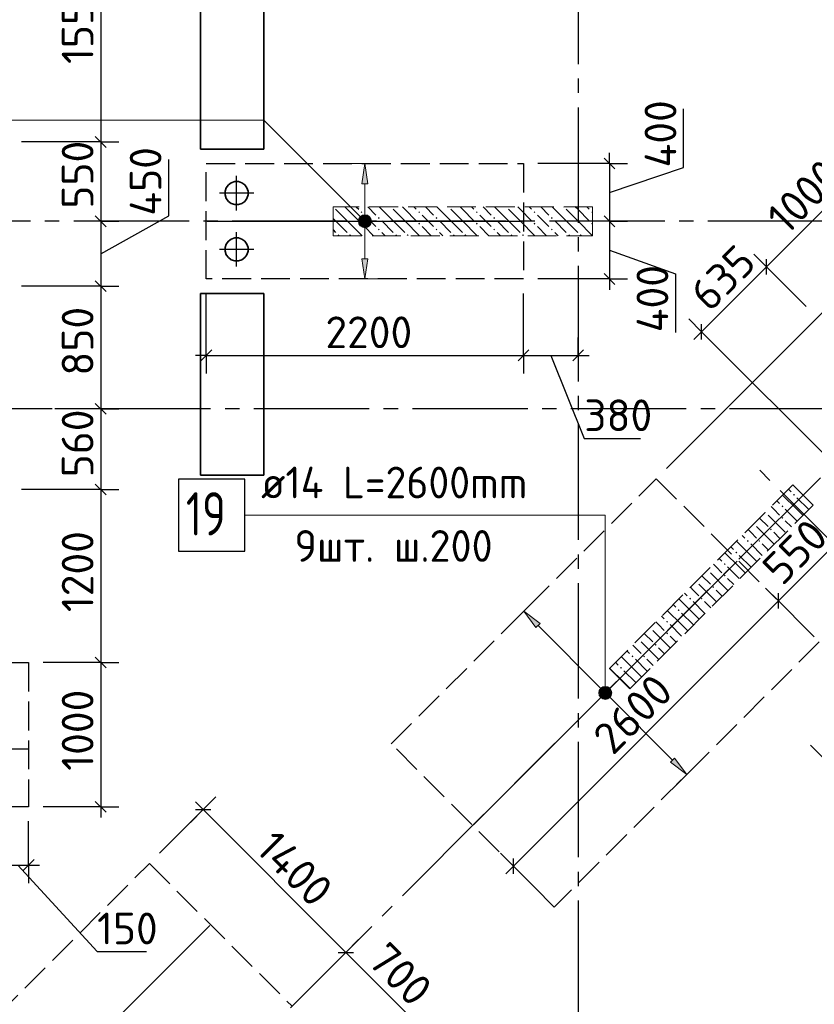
# Model space of a CAD drawing. Header units: millimetres. Extents: x 40580 to 1930067, y -240640 to 81020.
# Tile 255 of 256: x 769898 to 775411, y -219888 to -213061. Entities that reach past the tile are written whole.
import ezdxf

# ---------------------------------------------------------------- set-up
doc = ezdxf.new("R2010")
doc.units = ezdxf.units.MM
for name, pattern in [('______2', [270, 200, -70]), ('______5', [1100, 800, -100, 100, -100]), ('CENTER', [2, 1.25, -0.25, 0.25, -0.25])]:
    doc.linetypes.add(name, pattern=pattern)
for name, color, linetype, lineweight in [('Standard', 7, 'Continuous', 25), ('ДОП Верх по У', 7, 'Continuous', 25), ('ЖБ Перекрытие верхний уровень', 7, 'Continuous', 35), ('ОСИ', 7, 'CENTER', 15), ('Позиционная метка номер позиции', 7, 'Continuous', 13), ('Примечания', 7, 'Continuous', 13)]:
    doc.layers.add(name, color=color, linetype=linetype, lineweight=lineweight)
doc.layers.add('ЖБ Пилон', color=7, linetype='______2', lineweight=13, true_color=0xa0a0a0)
doc.styles.add('ISOCPEUR', font='isocpeur.ttf')

msp = doc.modelspace()

# ---------------------------------------------------------------- hatches: boundary and pattern name
at = {"layer": 'ДОП Верх по У', "linetype": 'Continuous', "lineweight": 13, "transparency": 33554687}
for points in [[(772313.2, -214198.6), (772293.2, -214058.6), (772273.2, -214198.6)], [(772255.7, -214458.6), (772330.7, -214458.6), (772325.5, -214439.8)], [(772255.7, -214458.6), (772325.5, -214439.8), (772261, -214439.8)], [(772261, -214439.8), (772325.5, -214439.8), (772312, -214426.3)], [(772261, -214439.8), (772312, -214426.3), (772274.5, -214426.3)], [(772274.5, -214426.3), (772312, -214426.3), (772293.2, -214421.1)], [(772261, -214477.3), (772330.7, -214458.6), (772255.7, -214458.6)], [(772261, -214477.3), (772325.5, -214477.3), (772330.7, -214458.6)], [(772274.5, -214490.8), (772325.5, -214477.3), (772261, -214477.3)], [(772274.5, -214490.8), (772312, -214490.8), (772325.5, -214477.3)], [(772312, -214490.8), (772274.5, -214490.8), (772293.2, -214496.1)], [(773925, -217719.1), (773951.6, -217692.6), (773934.6, -217702.1)], [(773951.6, -217692.6), (773925, -217719.1), (773925, -217738.2)], [(773951.6, -217692.6), (773925, -217738.2), (773970.6, -217692.6)], [(773970.6, -217692.6), (773925, -217738.2), (773934.6, -217755.2)], [(773970.6, -217692.6), (773934.6, -217755.2), (773987.6, -217702.1)], [(773987.6, -217702.1), (773934.6, -217755.2), (773951.6, -217764.7)], [(773987.6, -217702.1), (773951.6, -217764.7), (773997.2, -217719.1)], [(773997.2, -217719.1), (773951.6, -217764.7), (773970.6, -217764.7)], [(773997.2, -217719.1), (773970.6, -217764.7), (773997.2, -217738.2)], [(773997.2, -217738.2), (773970.6, -217764.7), (773987.6, -217755.2)], [(774413.6, -218209.5), (774526.8, -218294.3), (774441.9, -218181.2)]]:
    msp.add_hatch(color=7, dxfattribs=at).paths.add_polyline_path(points)
for points in [[(772313.2, -214718.6), (772293.2, -214858.6), (772273.2, -214718.6)], [(773480.3, -217276.1), (773395.4, -217163), (773508.6, -217247.8)]]:
    msp.add_hatch(color=7, dxfattribs=at).paths.add_polyline_path(points, flags=16)
at = {"layer": 'ЖБ Пилон', "linetype": 'Continuous', "lineweight": -3, "transparency": 33554687}
for points in [[(772073.6, -214358.6), (772073.2, -214358.9), (772073.2, -214358.6)], [(772473.6, -214358.6), (772470.2, -214362), (772466.8, -214358.6)], [(772873.6, -214358.6), (772870.2, -214362), (772866.8, -214358.6)], [(773273.6, -214358.6), (773270.2, -214362), (773266.8, -214358.6)], [(773673.6, -214358.6), (773670.2, -214362), (773666.8, -214358.6)], [(772263.7, -214395.5), (772270.2, -214389), (772276.7, -214395.5), (772270.2, -214402)], [(772383.7, -214435.5), (772390.2, -214429), (772396.7, -214435.5), (772390.2, -214442)], [(772663.7, -214395.5), (772670.2, -214389), (772676.7, -214395.5), (772670.2, -214402)], [(772783.7, -214435.5), (772790.2, -214429), (772796.7, -214435.5), (772790.2, -214442)], [(773063.7, -214395.5), (773070.2, -214389), (773076.7, -214395.5), (773070.2, -214402)], [(773183.7, -214435.5), (773190.2, -214429), (773196.7, -214435.5), (773190.2, -214442)], [(773463.7, -214395.5), (773470.2, -214389), (773476.7, -214395.5), (773470.2, -214402)], [(773583.7, -214435.5), (773590.2, -214429), (773596.7, -214435.5), (773590.2, -214442)], [(773863.7, -214395.5), (773870.2, -214389), (773873.2, -214392), (773873.2, -214398.9), (773870.2, -214402)], [(772263.7, -214475.5), (772270.2, -214469), (772276.7, -214475.5), (772270.2, -214482)], [(772383.7, -214515.5), (772390.2, -214509), (772396.7, -214515.5), (772390.2, -214522)], [(772663.7, -214475.5), (772670.2, -214469), (772676.7, -214475.5), (772670.2, -214482)], [(772783.7, -214515.5), (772790.2, -214509), (772796.7, -214515.5), (772790.2, -214522)], [(773063.7, -214475.5), (773070.2, -214469), (773076.7, -214475.5), (773070.2, -214482)], [(773183.7, -214515.5), (773190.2, -214509), (773196.7, -214515.5), (773190.2, -214522)], [(773463.7, -214475.5), (773470.2, -214469), (773476.7, -214475.5), (773470.2, -214482)], [(773583.7, -214515.5), (773590.2, -214509), (773596.7, -214515.5), (773590.2, -214522)], [(773863.7, -214475.5), (773870.2, -214469), (773873.2, -214472), (773873.2, -214478.9), (773870.2, -214482)], [(772103.7, -214555.5), (772110.2, -214549), (772116.7, -214555.5), (772113.6, -214558.6), (772106.8, -214558.6)], [(772183.7, -214555.5), (772190.2, -214549), (772196.7, -214555.5), (772193.6, -214558.6), (772186.8, -214558.6)], [(772503.7, -214555.5), (772510.2, -214549), (772516.7, -214555.5), (772513.6, -214558.6), (772506.8, -214558.6)], [(772583.7, -214555.5), (772590.2, -214549), (772596.7, -214555.5), (772593.6, -214558.6), (772586.8, -214558.6)], [(772903.7, -214555.5), (772910.2, -214549), (772916.7, -214555.5), (772913.6, -214558.6), (772906.8, -214558.6)], [(772983.7, -214555.5), (772990.2, -214549), (772996.7, -214555.5), (772993.6, -214558.6), (772986.8, -214558.6)], [(773303.7, -214555.5), (773310.2, -214549), (773316.7, -214555.5), (773313.6, -214558.6), (773306.8, -214558.6)], [(773383.7, -214555.5), (773390.2, -214549), (773396.7, -214555.5), (773393.6, -214558.6), (773386.8, -214558.6)], [(773703.7, -214555.5), (773710.2, -214549), (773716.7, -214555.5), (773713.6, -214558.6), (773706.8, -214558.6)], [(773783.7, -214555.5), (773790.2, -214549), (773796.7, -214555.5), (773793.6, -214558.6), (773786.8, -214558.6)], [(775263.7, -216355.5), (775270.2, -216349), (775276.7, -216355.5), (775270.2, -216362)], [(775074.8, -216473.6), (775076.7, -216475.5), (775070.2, -216482), (775068.3, -216480.1)], [(775183.7, -216435.5), (775190.2, -216429), (775196.7, -216435.5), (775190.2, -216442)], [(774994.8, -216553.6), (774996.7, -216555.5), (774990.2, -216562), (774988.3, -216560.1)], [(775183.7, -216515.5), (775190.2, -216509), (775196.7, -216515.5), (775190.2, -216522)], [(775103.7, -216595.5), (775110.2, -216589), (775116.7, -216595.5), (775110.2, -216602)], [(774943.7, -216675.5), (774950.2, -216669), (774956.7, -216675.5), (774950.2, -216682)], [(775023.7, -216675.5), (775030.2, -216669), (775036.7, -216675.5), (775030.2, -216682)], [(774863.7, -216755.5), (774870.2, -216749), (774876.7, -216755.5), (774870.2, -216762)], [(774783.7, -216835.5), (774790.2, -216829), (774796.7, -216835.5), (774790.2, -216842)], [(774674.8, -216873.6), (774676.7, -216875.5), (774670.2, -216882), (774668.3, -216880.1)], [(774594.8, -216953.6), (774596.7, -216955.5), (774590.2, -216962), (774588.3, -216960.1)], [(774783.7, -216915.5), (774790.2, -216909), (774796.7, -216915.5), (774790.2, -216922)], [(774703.7, -216995.5), (774710.2, -216989), (774716.7, -216995.5), (774710.2, -217002)], [(774543.7, -217075.5), (774550.2, -217069), (774556.7, -217075.5), (774550.2, -217082)], [(774623.7, -217075.5), (774630.2, -217069), (774636.7, -217075.5), (774630.2, -217082)], [(774463.7, -217155.5), (774470.2, -217149), (774476.7, -217155.5), (774470.2, -217162)], [(774383.7, -217235.5), (774390.2, -217229), (774396.7, -217235.5), (774390.2, -217242)], [(774274.8, -217273.6), (774276.7, -217275.5), (774270.2, -217282), (774268.3, -217280.1)], [(774383.7, -217315.5), (774390.2, -217309), (774396.7, -217315.5), (774390.2, -217322)], [(774194.8, -217353.6), (774196.7, -217355.5), (774190.2, -217362), (774188.3, -217360.1)], [(774303.7, -217395.5), (774310.2, -217389), (774316.7, -217395.5), (774310.2, -217402)], [(774143.7, -217475.5), (774150.2, -217469), (774156.7, -217475.5), (774150.2, -217482)], [(774223.7, -217475.5), (774230.2, -217469), (774236.7, -217475.5), (774230.2, -217482)], [(774063.7, -217555.5), (774070.2, -217549), (774076.7, -217555.5), (774070.2, -217562)]]:
    msp.add_hatch(color=7, dxfattribs=at).paths.add_polyline_path(points, flags=16)
at = {"layer": 'Позиционная метка номер позиции', "linetype": 'Continuous', "lineweight": 13, "transparency": 33554687}
for points in [[(772250, -214447.1), (772281.8, -214415.3), (772261.4, -214426.8)], [(772281.8, -214415.3), (772250, -214447.1), (772250, -214470)], [(772281.8, -214415.3), (772250, -214470), (772304.7, -214415.3)], [(772304.7, -214415.3), (772250, -214470), (772261.4, -214490.4)], [(772304.7, -214415.3), (772261.4, -214490.4), (772325.1, -214426.8)], [(772325.1, -214426.8), (772261.4, -214490.4), (772281.8, -214501.9)], [(772325.1, -214426.8), (772281.8, -214501.9), (772336.5, -214447.1)], [(772336.5, -214447.1), (772281.8, -214501.9), (772304.7, -214501.9)], [(772336.5, -214447.1), (772304.7, -214501.9), (772336.5, -214470)], [(772336.5, -214470), (772304.7, -214501.9), (772325.1, -214490.4)], [(773916.1, -217728.6), (774006.1, -217728.6), (773999.8, -217706.1)], [(773916.1, -217728.6), (773999.8, -217706.1), (773922.4, -217706.1)], [(773922.4, -217706.1), (773999.8, -217706.1), (773983.6, -217689.9)], [(773922.4, -217706.1), (773983.6, -217689.9), (773938.6, -217689.9)], [(773938.6, -217689.9), (773983.6, -217689.9), (773961.1, -217683.6)], [(773922.4, -217751.1), (774006.1, -217728.6), (773916.1, -217728.6)], [(773922.4, -217751.1), (773999.8, -217751.1), (774006.1, -217728.6)], [(773938.6, -217767.3), (773999.8, -217751.1), (773922.4, -217751.1)], [(773938.6, -217767.3), (773983.6, -217767.3), (773999.8, -217751.1)], [(773983.6, -217767.3), (773938.6, -217767.3), (773961.1, -217773.6)]]:
    msp.add_hatch(color=7, dxfattribs=at).paths.add_polyline_path(points)

# ---------------------------------------------------------------- linework, layer by layer
at = {"layer": 'Standard', "color": 7, "linetype": 'Continuous', "lineweight": -3, "transparency": 33554687}
for p, q in [((770460.2, -212358.6), (770460.2, -213908.6)), ((774504.2, -214086), (774504.2, -213679.4)), ((770460.2, -213908.6), (770460.2, -214458.6)), ((770932, -214420.4), (770932, -214029.4)), ((773989.9, -214058.6), (773989.9, -213983.6)), ((773989.9, -214058.6), (773989.9, -214458.6)), ((773989.9, -214258.6), (774504.2, -214086)), ((775079.3, -214773.9), (775786.5, -214066.8)), ((770460.2, -214683.6), (770932, -214420.4)), ((770460.2, -214458.6), (770460.2, -214908.6)), ((773989.9, -214458.6), (773989.9, -214858.6)), ((773989.9, -214658.6), (774448.4, -214822.4)), ((774628.9, -215224.4), (775079.3, -214773.9)), ((774448.4, -214822.4), (774448.4, -215229)), ((770460.2, -214908.6), (770460.2, -215758.6)), ((773989.9, -214858.6), (773989.9, -214933.6)), ((774628.9, -215224.4), (774575.9, -215277.4)), ((771193.2, -215388.4), (771118.2, -215388.4)), ((773393.2, -215388.4), (773773.2, -215388.4)), ((773583.2, -215388.4), (773814.8, -215964)), ((773773.2, -215388.4), (773848.2, -215388.4)), ((770460.2, -215758.6), (770460.2, -216318.6)), ((773814.8, -215964), (774205.8, -215964)), ((770460.2, -216318.6), (770460.2, -217518.6)), ((775161.9, -217091), (775550.8, -216702.1)), ((773323.5, -218929.5), (775161.9, -217091)), ((770460.2, -217518.6), (770460.2, -218518.6)), ((770460.2, -218518.6), (770460.2, -218593.6)), ((771171.6, -218538.2), (771118.6, -218485.2)), ((771171.6, -218538.2), (772161.6, -219528.2)), ((769810.2, -218922.3), (769960.2, -218922.3)), ((769885.2, -218922.3), (770435.2, -219522.4)), ((769960.2, -218922.3), (770035.2, -218922.3)), ((773323.5, -218929.5), (773270.4, -218982.5)), ((770435.2, -219522.4), (770779.3, -219522.4)), ((772161.6, -219528.2), (772656.5, -220023.1))]:
    msp.add_line(p, q, dxfattribs=at)
at = {"layer": 'Standard', "color": 7, "linetype": 'Continuous', "lineweight": 25, "transparency": 33554687}
for p, q in [((770422.7, -213871.1), (770497.7, -213946.1)), ((773952.4, -214021.1), (774027.4, -214096.1)), ((770422.7, -214421.1), (770497.7, -214496.1)), ((773952.4, -214421.1), (774027.4, -214496.1)), ((775079.3, -214827), (775079.3, -214720.9)), ((773952.4, -214821.1), (774027.4, -214896.1)), ((770422.7, -214871.1), (770497.7, -214946.1)), ((774628.9, -215277.4), (774628.9, -215171.3)), ((771155.7, -215425.9), (771230.7, -215350.9)), ((773355.7, -215425.9), (773430.7, -215350.9)), ((773735.7, -215425.9), (773810.7, -215350.9)), ((770422.7, -215721.1), (770497.7, -215796.1)), ((770422.7, -216281.1), (770497.7, -216356.1)), ((775161.9, -217144), (775161.9, -217038)), ((770422.7, -217481.1), (770497.7, -217556.1)), ((770422.7, -218481.1), (770497.7, -218556.1)), ((771118.6, -218538.2), (771224.7, -218538.2)), ((773323.5, -218982.5), (773323.5, -218876.4)), ((769922.7, -218959.8), (769997.7, -218884.9)), ((772108.5, -219528.2), (772214.6, -219528.2))]:
    msp.add_line(p, q, dxfattribs=at)
at = {"layer": 'Standard', "color": 251, "linetype": 'Continuous', "lineweight": -3, "true_color": 0x656565, "transparency": 33554687}
for p, q in [((770460.2, -213908.6), (770335.2, -213908.6)), ((770460.2, -213908.6), (770585.2, -213908.6)), ((773989.9, -214058.6), (773493.2, -214058.6)), ((773989.9, -214058.6), (773864.9, -214058.6)), ((773989.9, -214058.6), (774114.9, -214058.6)), ((770460.2, -214458.6), (770335.2, -214458.6)), ((770460.2, -214458.6), (770585.2, -214458.6)), ((773989.9, -214458.6), (773864.9, -214458.6)), ((773989.9, -214458.6), (774114.9, -214458.6)), ((773989.9, -214458.6), (773989.9, -214458.6)), ((775079.3, -214773.9), (774991, -214685.6)), ((775791.5, -214766.8), (774385.4, -216173)), ((775079.3, -214773.9), (775167.7, -214862.3)), ((775079.3, -214773.9), (775354.1, -215048.7)), ((770460.2, -214908.6), (770335.2, -214908.6)), ((770460.2, -214908.6), (770585.2, -214908.6)), ((773989.9, -214858.6), (773493.2, -214858.6)), ((773989.9, -214858.6), (773864.9, -214858.6)), ((773989.9, -214858.6), (774114.9, -214858.6)), ((771193.2, -215388.4), (771193.2, -214958.6)), ((773393.2, -215388.4), (773393.2, -214958.6)), ((774628.9, -215224.4), (774540.5, -215136)), ((771193.2, -215388.4), (771193.2, -215263.4)), ((773393.2, -215388.4), (773393.2, -215263.4)), ((773773.2, -215388.4), (773773.2, -215263.4)), ((774628.9, -215224.4), (774717.3, -215312.8)), ((774628.9, -215224.4), (775610.8, -216206.2)), ((771193.2, -215388.4), (771193.2, -215513.4)), ((773393.2, -215388.4), (773393.2, -215513.4)), ((773773.2, -215388.4), (773773.2, -215513.4)), ((773773.2, -215388.4), (773773.2, -215388.4)), ((770460.2, -215758.6), (770335.2, -215758.6)), ((770460.2, -215758.6), (770585.2, -215758.6)), ((770460.2, -216318.6), (770335.2, -216318.6)), ((770460.2, -216318.6), (770585.2, -216318.6)), ((775161.9, -217091), (775073.5, -217002.6)), ((775161.9, -217091), (775250.3, -217179.4)), ((775161.9, -217091), (775375.3, -217304.4)), ((770460.2, -217518.6), (770335.2, -217518.6)), ((770460.2, -217518.6), (770585.2, -217518.6)), ((775472.2, -218179.1), (775383.8, -218090.7)), ((771171.6, -218538.2), (771260, -218449.8)), ((770460.2, -218518.6), (770060.2, -218518.6)), ((770460.2, -218518.6), (770335.2, -218518.6)), ((770460.2, -218518.6), (770585.2, -218518.6)), ((771171.6, -218538.2), (770868.9, -218840.9)), ((771171.6, -218538.2), (771083.2, -218626.6)), ((769960.2, -218922.3), (769960.2, -218618.6)), ((769960.2, -218922.3), (769960.2, -218797.3)), ((773323.5, -218929.5), (773235.1, -218841.1)), ((769960.2, -218922.3), (769960.2, -219047.4)), ((773323.5, -218929.5), (773411.8, -219017.9)), ((773323.5, -218929.5), (773536.8, -219142.8)), ((772161.6, -219528.2), (772250, -219439.8)), ((772161.6, -219528.2), (771858.9, -219830.9)), ((772161.6, -219528.2), (772073.2, -219616.6))]:
    msp.add_line(p, q, dxfattribs=at)
at = {"layer": 'Standard', "color": 8, "linetype": '______5', "lineweight": -3, "transparency": 33554687}
for p, q in [((771403.2, -214383.1), (771403.2, -214144.1)), ((771522.7, -214263.6), (771283.7, -214263.6)), ((771403.2, -214773.1), (771403.2, -214534.1)), ((771522.7, -214653.6), (771283.7, -214653.6))]:
    msp.add_line(p, q, dxfattribs=at)
at = {"layer": 'Standard', "color": 251, "linetype": 'Continuous', "lineweight": -3, "true_color": 0x656565, "transparency": 33554687}
for points in [[(770460.2, -213908.6), (770443.2, -213908.6), (770443.2, -213908.6), (770443.2, -213908.6), (770443.2, -213908.6), (770443.2, -213908.6), (770443.2, -213908.6), (770443.2, -213908.6), (770443.2, -213908.6), (770443.2, -213908.6), (770443.2, -213908.6), (769910.2, -213908.6)], [(770460.2, -214458.6), (770443.2, -214458.6), (770443.2, -214458.6), (770443.2, -214458.6), (770443.2, -214458.6), (770443.2, -214458.6), (770443.2, -214458.6), (770443.2, -214458.6), (770443.2, -214458.6), (770282.1, -214458.6)], [(770460.2, -214908.6), (770443.2, -214908.6), (770443.2, -214908.6), (770443.2, -214908.6), (770443.2, -214908.6), (770443.2, -214908.6), (770443.2, -214908.6), (770443.2, -214908.6), (770443.2, -214908.6), (769910.2, -214908.6)], [(770460.2, -215758.6), (770443.2, -215758.6), (770443.2, -215758.6), (770443.2, -215758.6), (770443.2, -215758.6), (770443.2, -215758.6), (770443.2, -215758.6), (770141.3, -215758.6)], [(770460.2, -216318.6), (770443.2, -216318.6), (770443.2, -216318.6), (770443.2, -216318.6), (770443.2, -216318.6), (769910.2, -216318.6)], [(770460.2, -217518.6), (770443.2, -217518.6), (770443.2, -217518.6), (770060.2, -217518.6)]]:
    msp.add_lwpolyline(points, dxfattribs=at)
at = {"layer": 'Standard', "color": 7, "linetype": 'Continuous', "lineweight": -3, "transparency": 33554687}
msp.add_lwpolyline([(771193.2, -215388.4), (772031.2, -215388.4), (772031.2, -215388.4), (773393.2, -215388.4)], dxfattribs=at)
at = {"layer": 'ДОП Верх по У', "color": 251, "linetype": 'Continuous', "lineweight": 13, "true_color": 0x494949, "transparency": 33554687}
for p, q in [((772293.2, -214058.6), (772193.2, -214058.6)), ((772293.2, -214058.6), (772273.2, -214198.6)), ((772313.2, -214198.6), (772293.2, -214058.6)), ((772293.2, -214058.6), (772393.2, -214058.6)), ((772293.2, -214058.6), (772293.2, -214058.6)), ((772273.2, -214198.6), (772313.2, -214198.6)), ((772293.2, -214428.6), (772293.2, -214198.6)), ((772255.7, -214458.6), (772255.7, -214458.6)), ((772293.2, -214718.6), (772293.2, -214488.6)), ((772330.7, -214458.6), (772330.7, -214458.6)), ((772293.2, -214858.6), (772273.2, -214718.6)), ((772273.2, -214718.6), (772313.2, -214718.6)), ((772313.2, -214718.6), (772293.2, -214858.6)), ((772293.2, -214858.6), (772193.2, -214858.6)), ((772293.2, -214858.6), (772393.2, -214858.6)), ((772293.2, -214858.6), (772293.2, -214858.6)), ((773395.4, -217163), (773466.1, -217092.2)), ((773395.4, -217163), (773324.7, -217233.7)), ((773395.4, -217163), (773508.6, -217247.8)), ((773480.3, -217276.1), (773395.4, -217163)), ((773395.4, -217163), (773395.4, -217163)), ((773508.6, -217247.8), (773480.3, -217276.1)), ((773494.4, -217261.9), (773939.9, -217707.4)), ((773987.6, -217702.1), (773987.6, -217702.1)), ((773934.6, -217755.2), (773934.6, -217755.2)), ((773982.3, -217749.8), (774427.8, -218195.3)), ((774441.9, -218181.2), (774413.6, -218209.5)), ((774526.8, -218294.3), (774441.9, -218181.2)), ((774413.6, -218209.5), (774526.8, -218294.3)), ((774526.8, -218294.3), (774597.5, -218223.6)), ((774526.8, -218294.3), (774456.1, -218365)), ((774526.8, -218294.3), (774526.8, -218294.3))]:
    msp.add_line(p, q, dxfattribs=at)
at = {"layer": 'ДОП Верх по У', "color": 7, "linetype": 'Continuous', "lineweight": -3, "transparency": 33554687}
for p, q in [((771199.2, -214458.6), (773387.2, -214458.6)), ((773046.8, -218642.9), (774875.4, -216814.3)), ((769954.2, -218118.6), (766854.2, -218118.6)), ((771217.5, -219340.8), (769026.9, -221531.5))]:
    msp.add_line(p, q, dxfattribs=at)
at = {"layer": 'ДОП Верх по У', "color": 7, "linetype": 'Continuous', "lineweight": 13, "transparency": 33554687}
msp.add_line((771553.1, -216497.2), (773661.1, -216497.2), dxfattribs=at)
at = {"layer": 'ДОП Верх по У', "color": 7, "linetype": 'Continuous', "lineweight": 25, "transparency": 33554687}
msp.add_lwpolyline([(771001.1, -216747.2), (771461.1, -216747.2), (771461.1, -216247.2), (771001.1, -216247.2), (771001.1, -216747.2)], dxfattribs=at)
at = {"layer": 'ДОП Верх по У', "color": 251, "linetype": 'Continuous', "lineweight": 13, "true_color": 0x494949, "transparency": 33554687}
for centre in [(772293.2, -214458.6), (773961.1, -217728.6)]:
    msp.add_circle(centre, 37.5, dxfattribs=at)
at = {"layer": 'ЖБ Перекрытие верхний уровень', "transparency": 33554687}
for p, q in [((771153.2, -212698.6), (771153.2, -213958.6)), ((771593.2, -213958.6), (771593.2, -212698.6)), ((771153.2, -213958.6), (771253.2, -213958.6)), ((771253.2, -213958.6), (771593.2, -213958.6)), ((771331.4, -214227), (771323.6, -214251)), ((771346.2, -214206.6), (771331.4, -214227)), ((771366.6, -214191.7), (771346.2, -214206.6)), ((771390.6, -214183.9), (771366.6, -214191.7)), ((771415.9, -214183.9), (771390.6, -214183.9)), ((771439.9, -214191.7), (771415.9, -214183.9)), ((771460.3, -214206.6), (771439.9, -214191.7)), ((771475.1, -214227), (771460.3, -214206.6)), ((771482.9, -214251), (771475.1, -214227)), ((771323.6, -214251), (771323.6, -214276.2)), ((771323.6, -214276.2), (771331.4, -214300.2)), ((771331.4, -214300.2), (771346.2, -214320.6)), ((771460.3, -214320.6), (771475.1, -214300.2)), ((771475.1, -214300.2), (771482.9, -214276.2)), ((771482.9, -214276.2), (771482.9, -214251)), ((771346.2, -214320.6), (771366.6, -214335.5)), ((771366.6, -214335.5), (771390.6, -214343.3)), ((771390.6, -214343.3), (771415.9, -214343.3)), ((771415.9, -214343.3), (771439.9, -214335.5)), ((771439.9, -214335.5), (771460.3, -214320.6)), ((771366.6, -214581.7), (771346.2, -214596.6)), ((771390.6, -214573.9), (771366.6, -214581.7)), ((771415.9, -214573.9), (771390.6, -214573.9)), ((771439.9, -214581.7), (771415.9, -214573.9)), ((771460.3, -214596.6), (771439.9, -214581.7)), ((771331.4, -214617), (771323.6, -214641)), ((771323.6, -214641), (771323.6, -214666.2)), ((771346.2, -214596.6), (771331.4, -214617)), ((771475.1, -214617), (771460.3, -214596.6)), ((771482.9, -214641), (771475.1, -214617)), ((771482.9, -214666.2), (771482.9, -214641)), ((771323.6, -214666.2), (771331.4, -214690.2)), ((771331.4, -214690.2), (771346.2, -214710.6)), ((771346.2, -214710.6), (771366.6, -214725.5)), ((771439.9, -214725.5), (771460.3, -214710.6)), ((771460.3, -214710.6), (771475.1, -214690.2)), ((771475.1, -214690.2), (771482.9, -214666.2)), ((771366.6, -214725.5), (771390.6, -214733.3)), ((771390.6, -214733.3), (771415.9, -214733.3)), ((771415.9, -214733.3), (771439.9, -214725.5)), ((771593.2, -214958.6), (771153.2, -214958.6)), ((771153.2, -214958.6), (771153.2, -216218.6)), ((771593.2, -216218.6), (771593.2, -214958.6)), ((771153.2, -216218.6), (771593.2, -216218.6))]:
    msp.add_line(p, q, dxfattribs=at)
at = {"layer": 'ЖБ Пилон', "color": 253, "linetype": '______2', "lineweight": 13, "true_color": 0xa0a0a0, "transparency": 33554687}
for p, q in [((773873.2, -214358.6), (772073.2, -214358.6)), ((772073.2, -214358.6), (772073.2, -214558.6)), ((773873.2, -214558.6), (773873.2, -214358.6)), ((772073.2, -214558.6), (773873.2, -214558.6)), ((775262.2, -216286.2), (773989.4, -217558.9)), ((775403.6, -216427.6), (775262.2, -216286.2)), ((774130.8, -217700.4), (775403.6, -216427.6)), ((773989.4, -217558.9), (774130.8, -217700.4))]:
    msp.add_line(p, q, dxfattribs=at)
at = {"layer": 'ЖБ Пилон', "color": 9, "linetype": 'Continuous', "lineweight": -3, "true_color": 0xc7c7c7, "transparency": 33554687}
for p, q in [((772090.2, -214375.5), (772170.2, -214455.5)), ((772170.2, -214375.5), (772153.3, -214358.6)), ((772170.2, -214375.5), (772250.2, -214455.5)), ((772233.3, -214358.6), (772250.2, -214375.5)), ((772313.3, -214358.6), (772370.2, -214415.5)), ((772490.2, -214455.5), (772393.3, -214358.6)), ((772490.2, -214375.5), (772570.2, -214455.5)), ((772570.2, -214375.5), (772553.3, -214358.6)), ((772570.2, -214375.5), (772650.2, -214455.5)), ((772633.3, -214358.6), (772650.2, -214375.5)), ((772713.3, -214358.6), (772770.2, -214415.5)), ((772890.2, -214455.5), (772793.3, -214358.6)), ((772890.2, -214375.5), (772970.2, -214455.5)), ((772970.2, -214375.5), (772953.3, -214358.6)), ((772970.2, -214375.5), (773050.2, -214455.5)), ((773033.3, -214358.6), (773050.2, -214375.5)), ((773113.3, -214358.6), (773170.2, -214415.5)), ((773290.2, -214455.5), (773193.3, -214358.6)), ((773290.2, -214375.5), (773370.2, -214455.5)), ((773370.2, -214375.5), (773353.3, -214358.6)), ((773370.2, -214375.5), (773450.2, -214455.5)), ((773433.3, -214358.6), (773450.2, -214375.5)), ((773513.3, -214358.6), (773570.2, -214415.5)), ((773690.2, -214455.5), (773593.3, -214358.6)), ((773690.2, -214375.5), (773770.2, -214455.5)), ((773770.2, -214375.5), (773753.3, -214358.6)), ((773770.2, -214375.5), (773850.2, -214455.5)), ((773833.3, -214358.6), (773850.2, -214375.5)), ((772090.2, -214455.5), (772073.2, -214438.5)), ((772330.2, -214455.5), (772290.2, -214415.5)), ((772730.2, -214455.5), (772690.2, -214415.5)), ((773130.2, -214455.5), (773090.2, -214415.5)), ((773530.2, -214455.5), (773490.2, -214415.5)), ((772090.2, -214455.5), (772170.2, -214535.5)), ((772170.2, -214455.5), (772273.3, -214558.6)), ((772290.2, -214495.5), (772353.3, -214558.6)), ((772370.2, -214495.5), (772330.2, -214455.5)), ((772410.2, -214455.5), (772490.2, -214535.5)), ((772490.2, -214455.5), (772570.2, -214535.5)), ((772570.2, -214455.5), (772673.3, -214558.6)), ((772690.2, -214495.5), (772753.3, -214558.6)), ((772770.2, -214495.5), (772730.2, -214455.5)), ((772810.2, -214455.5), (772890.2, -214535.5)), ((772890.2, -214455.5), (772970.2, -214535.5)), ((772970.2, -214455.5), (773073.3, -214558.6)), ((773090.2, -214495.5), (773153.3, -214558.6)), ((773170.2, -214495.5), (773130.2, -214455.5)), ((773210.2, -214455.5), (773290.2, -214535.5)), ((773290.2, -214455.5), (773370.2, -214535.5)), ((773370.2, -214455.5), (773473.3, -214558.6)), ((773490.2, -214495.5), (773553.3, -214558.6)), ((773570.2, -214495.5), (773530.2, -214455.5)), ((773610.2, -214455.5), (773690.2, -214535.5)), ((773690.2, -214455.5), (773770.2, -214535.5)), ((773770.2, -214455.5), (773873.2, -214558.5)), ((772073.2, -214518.5), (772090.2, -214535.5)), ((772410.2, -214535.5), (772433.3, -214558.6)), ((772810.2, -214535.5), (772833.3, -214558.6)), ((773210.2, -214535.5), (773233.3, -214558.6)), ((773610.2, -214535.5), (773633.3, -214558.6)), ((775290.2, -216455.5), (775191.5, -216356.8)), ((775231.5, -216316.8), (775250.2, -216335.5)), ((775151.5, -216396.8), (775170.2, -216415.5)), ((775290.2, -216375.5), (775370.2, -216455.5)), ((775130.2, -216455.5), (775111.5, -216436.8)), ((775170.2, -216495.5), (775130.2, -216455.5)), ((775210.2, -216455.5), (775290.2, -216535.5)), ((775290.2, -216455.5), (775333, -216498.2)), ((775370.2, -216455.5), (775373, -216458.2)), ((775031.5, -216516.8), (775090.2, -216575.5)), ((775090.2, -216495.5), (775210.2, -216615.5)), ((775210.2, -216535.5), (775253, -216578.2)), ((774970.2, -216615.5), (774951.5, -216596.8)), ((775010.2, -216655.5), (774970.2, -216615.5)), ((775010.2, -216575.5), (775130.2, -216695.5)), ((775130.2, -216615.5), (775173, -216658.2)), ((774970.2, -216775.5), (774871.5, -216676.8)), ((774911.5, -216636.8), (774930.2, -216655.5)), ((774970.2, -216695.5), (775050.2, -216775.5)), ((775050.2, -216695.5), (775093, -216738.2)), ((774890.2, -216855.5), (774791.5, -216756.8)), ((774831.5, -216716.8), (774850.2, -216735.5)), ((774751.5, -216796.8), (774770.2, -216815.5)), ((774890.2, -216775.5), (774970.2, -216855.5)), ((774970.2, -216775.5), (775013, -216818.2)), ((774690.2, -216895.5), (774810.2, -217015.5)), ((774730.2, -216855.5), (774711.5, -216836.8)), ((774770.2, -216895.5), (774730.2, -216855.5)), ((774810.2, -216855.5), (774890.2, -216935.5)), ((774890.2, -216855.5), (774933, -216898.2)), ((774970.2, -216855.5), (774973, -216858.2)), ((774631.5, -216916.8), (774690.2, -216975.5)), ((774810.2, -216935.5), (774853, -216978.2)), ((774511.5, -217036.8), (774530.2, -217055.5)), ((774570.2, -217015.5), (774551.5, -216996.8)), ((774610.2, -217055.5), (774570.2, -217015.5)), ((774610.2, -216975.5), (774730.2, -217095.5)), ((774730.2, -217015.5), (774773, -217058.2)), ((774570.2, -217175.5), (774471.5, -217076.8)), ((774570.2, -217095.5), (774650.2, -217175.5)), ((774650.2, -217095.5), (774693, -217138.2)), ((774490.2, -217255.5), (774391.5, -217156.8)), ((774431.5, -217116.8), (774450.2, -217135.5)), ((774490.2, -217175.5), (774570.2, -217255.5)), ((774570.2, -217175.5), (774613, -217218.2)), ((774330.2, -217255.5), (774311.5, -217236.8)), ((774351.5, -217196.8), (774370.2, -217215.5)), ((774290.2, -217295.5), (774410.2, -217415.5)), ((774370.2, -217295.5), (774330.2, -217255.5)), ((774410.2, -217255.5), (774490.2, -217335.5)), ((774490.2, -217255.5), (774533, -217298.2)), ((774570.2, -217255.5), (774573, -217258.2)), ((774210.2, -217375.5), (774330.2, -217495.5)), ((774231.5, -217316.8), (774290.2, -217375.5)), ((774410.2, -217335.5), (774453, -217378.2)), ((774111.5, -217436.8), (774130.2, -217455.5)), ((774170.2, -217415.5), (774151.5, -217396.8)), ((774210.2, -217455.5), (774170.2, -217415.5)), ((774330.2, -217415.5), (774373, -217458.2)), ((774031.5, -217516.8), (774050.2, -217535.5)), ((774170.2, -217575.5), (774071.5, -217476.8)), ((774170.2, -217495.5), (774250.2, -217575.5)), ((774250.2, -217495.5), (774293, -217538.2)), ((774090.2, -217655.5), (773991.5, -217556.8)), ((774090.2, -217575.5), (774170.2, -217655.5)), ((774170.2, -217575.5), (774213, -217618.2)), ((774090.2, -217655.5), (774133, -217698.2)), ((774170.2, -217655.5), (774173, -217658.2))]:
    msp.add_line(p, q, dxfattribs=at)
at = {"layer": 'ОСИ', "color": 8, "linetype": '______5', "lineweight": -3, "transparency": 33554687}
for p, q in [((773773.2, -182868.6), (773773.2, -233188.6)), ((768664.9, -223024.9), (787321.2, -204368.6)), ((788673.2, -214458.6), (762749.2, -214458.6)), ((793223.2, -215758.6), (762749.2, -215758.6)), ((793223.2, -215758.6), (762749.2, -215758.6)), ((781185, -222336.2), (774968.8, -216120.1))]:
    msp.add_line(p, q, dxfattribs=at)
at = {"layer": 'Позиционная метка номер позиции', "color": 7, "linetype": 'Continuous', "lineweight": 13, "transparency": 33554687}
for p, q in [((772261.4, -214426.8), (772261.4, -214426.8)), ((772325.1, -214426.8), (772325.1, -214426.8)), ((772261.4, -214490.4), (772261.4, -214490.4)), ((772325.1, -214490.4), (772325.1, -214490.4)), ((773961.1, -217683.6), (773961.1, -217683.6)), ((773916.1, -217728.6), (773916.1, -217728.6)), ((773961.1, -217773.6), (773961.1, -217773.6)), ((774006.1, -217728.6), (774006.1, -217728.6))]:
    msp.add_line(p, q, dxfattribs=at)
for points in [[(764069.8, -213758.6), (771593.2, -213758.6), (772293.2, -214458.6)], [(773961.1, -217728.6), (773961.1, -216497.2), (771461.1, -216497.2)]]:
    msp.add_lwpolyline(points, dxfattribs=at)
for centre in [(772293.2, -214458.6), (773961.1, -217728.6)]:
    msp.add_circle(centre, 45, dxfattribs=at)
at = {"layer": 'Примечания', "color": 7, "linetype": '______2', "lineweight": -3, "transparency": 33554687}
for p, q in [((771193.2, -214058.6), (773393.2, -214058.6)), ((771193.2, -214858.6), (771193.2, -214058.6)), ((773393.2, -214058.6), (773393.2, -214858.6)), ((773393.2, -214858.6), (771193.2, -214858.6)), ((772476.2, -218082.2), (774314.7, -216243.7)), ((774314.7, -216243.7), (775446, -217375.1)), ((775446, -217375.1), (773607.5, -219213.6)), ((766848.2, -217518.6), (769960.2, -217518.6)), ((769960.2, -217518.6), (769960.2, -218518.6)), ((773607.5, -219213.6), (772476.2, -218082.2)), ((769960.2, -218518.6), (766848.2, -218518.6)), ((768597.7, -221112.1), (770798.2, -218911.6)), ((770798.2, -218911.6), (771788.2, -219901.6))]:
    msp.add_line(p, q, dxfattribs=at)

# ---------------------------------------------------------------- texts
at = {"layer": 'Standard', "color": 7, "linetype": 'Continuous', "lineweight": 25, "transparency": 33554687, "char_height": 220, "attachment_point": 7, "style": 'ISOCPEUR'}
for s, insert, width, rotation in [('1550', (770410.2, -213368.2), 594.589, 90), ('400', (774454.2, -214086), 531.96, 90), ('550', (770410.2, -214371.3), 500.826, 90), ('450', (770881.9, -214420.4), 516.396, 90), ('1000', (775220.6, -214561.9), 625.747, 45), ('635', (774686.1, -215096.5), 500.816, 45), ('400', (774398.3, -215229), 531.979, 90), ('850', (770410.2, -215529.1), 516.396, 90), ('560', (770410.2, -216234.1), 516.39, 90), ('550', (775188.3, -216993.9), 500.821, 45), ('1200', (770410.2, -217168.8), 625.741, 90), ('2600', (774013.8, -218168.4), 672.621, 45), ('1000', (770410.2, -218268.8), 625.741, 90), ('1400', (771525, -218820.9), 625.743, 315), ('700', (772300.7, -219596.5), 531.964, 315)]:
    msp.add_mtext(s, dxfattribs=dict(at, insert=insert, width=width, rotation=rotation))
for s, insert, width in [('2200', (772019.6, -215338.4), 672.622), ('380', (773814.8, -215914), 516.39), ('150', (770435.2, -219472.3), 469.509)]:
    msp.add_mtext(s, dxfattribs=dict(at, insert=insert, width=width))
at = {"layer": 'ДОП Верх по У', "color": 7, "linetype": 'Continuous', "lineweight": 13, "transparency": 33554687, "attachment_point": 7, "style": 'ISOCPEUR'}
for s, insert, char_height, width in [('\\W0.96;ø14 L=2600mm ', (771573.1, -216379.9), 220, 2173.901), ('\\W0.75;19', (771051.1, -216637.2), 300, 472.649), ('\\W0.97;9шт. ш.200 ', (771804.1, -216819.9), 220, 1713.21)]:
    msp.add_mtext(s, dxfattribs=dict(at, insert=insert, char_height=char_height, width=width))

doc.saveas('drawing.dxf')
